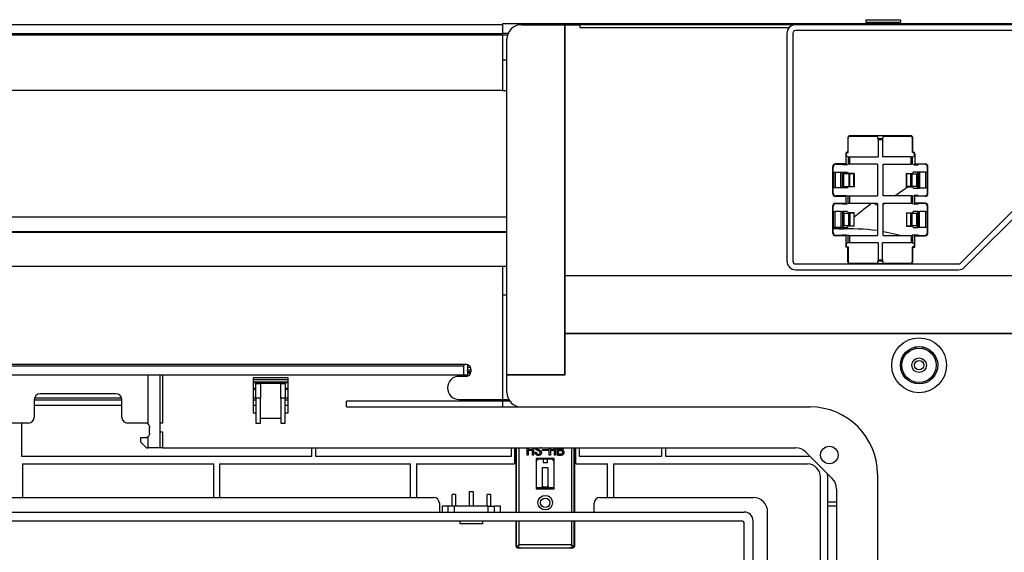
# Model space of a CAD drawing. Header units: millimetres. Extents: x 25 to 1935, y 715 to 2336.
# Tile 70 of 252: x 618 to 685, y 1003 to 1039. Entities that reach past the tile are written whole.
import ezdxf

# ---------------------------------------------------------------- set-up
doc = ezdxf.new("R2010")
doc.units = ezdxf.units.MM
doc.header["$LTSCALE"] = 2
doc.layers.get('0').update_dxf_attribs({"color": 2})
doc.styles.add('FS2312', font='simsun.ttf', dxfattribs={"width": 0.8})
doc.dimstyles.new('STANDARD$0', dxfattribs={"dimtxt": 3.5, "dimasz": 3, "dimexe": 1.5, "dimexo": 0.5, "dimgap": 1.5, "dimtad": 1, "dimdec": 1, "dimlfac": 5, "dimdsep": 46, "dimtxsty": 'FS2312', "dimblk1": 'OPEN', "dimblk2": 'OPEN', "dimsah": 1, "dimcen": 0, "dimclrd": 4, "dimclre": 4, "dimclrt": 4, "dimadec": 0, "dimazin": 0, "dimtfac": 1, "dimtdec": 1, "dimtmove": 1, "dimatfit": 0, "dimldrblk": 'OPEN', "dimfxl": 1, "dimtolj": 1, "dimtzin": 0, "dimlwd": 18, "dimlwe": 18, "dimarcsym": 1})

# ---------------------------------------------------------------- blocks, each defined once
blk = doc.blocks.new('_OPEN')
at = {"color": 0}
for p, q in [((-0.966, 0.259), (0, 0)), ((0, 0), (-1, 0)), ((0, 0), (-0.966, -0.259))]:
    blk.add_line(p, q, dxfattribs=at)
blk = doc.blocks.new('*D33')
at = {"color": 4, "lineweight": 18, "transparency": 16777216}
for p, q in [((547.82, 1024.311), (547.82, 1075.373)), ((687.821, 1024.311), (687.821, 1075.373)), ((550.82, 1073.873), (684.821, 1073.873))]:
    blk.add_line(p, q, dxfattribs=at)
at = {"layer": 'Defpoints', "color": 0, "transparency": 16777216}
for p in [(687.821, 1073.873), (547.82, 1023.811), (687.821, 1023.811)]:
    blk.add_point(p, dxfattribs=at)
at = {"color": 4, "lineweight": 18, "transparency": 16777216, "xscale": 3, "yscale": 3, "zscale": 3, "rotation": 180}
blk.add_blockref('_OPEN', (547.82, 1073.873), dxfattribs=at)
at = {"color": 4, "lineweight": 18, "transparency": 16777216, "xscale": 3, "yscale": 3, "zscale": 3}
blk.add_blockref('_OPEN', (687.821, 1073.873), dxfattribs=at)
at = {"color": 4, "transparency": 16777216, "insert": (617.82, 1077.123), "char_height": 3.5, "attachment_point": 5, "style": 'FS2312'}
blk.add_mtext('\\A1;700', dxfattribs=at)

msp = doc.modelspace()

# ---------------------------------------------------------------- linework, layer by layer
at = {"color": 2, "linetype": 'Continuous', "lineweight": 30}
for p, q in [((687.487, 1038.863), (650.92, 1038.863)), ((650.92, 1038.863), (650.92, 1038.811)), ((678.22, 1039.116), (675.82, 1039.116)), ((675.82, 1039.116), (675.82, 1038.99)), ((675.82, 1038.99), (678.22, 1038.99)), ((678.22, 1038.99), (678.22, 1039.116)), ((650.92, 1038.811), (570.72, 1038.811)), ((570.72, 1038.211), (650.92, 1038.211)), ((650.92, 1038.811), (650.92, 1038.211)), ((650.92, 1038.202), (650.92, 1038.211)), ((651.3, 1038.202), (650.92, 1038.202)), ((652.22, 1038.811), (655.2, 1038.811)), ((655.2, 1014.831), (655.2, 1038.811)), ((655.2, 1038.811), (655.22, 1038.811)), ((655.22, 1021.632), (655.22, 1038.811)), ((655.22, 1038.811), (656.22, 1038.811)), ((656.22, 1038.811), (656.22, 1038.611)), ((671.02, 1038.811), (656.22, 1038.811)), ((656.22, 1038.611), (670.573, 1038.611)), ((670.42, 1038.211), (670.42, 1022.611)), ((670.82, 1038.211), (670.82, 1022.611)), ((686.82, 1038.811), (671.02, 1038.811)), ((686.82, 1038.411), (671.02, 1038.411)), ((577.72, 1038.111), (650.92, 1038.111)), ((650.92, 1038.111), (650.92, 1034.311)), ((650.92, 1038.11), (651.266, 1038.11)), ((651.264, 1038.102), (650.92, 1038.102)), ((651.22, 1014.831), (651.22, 1037.811)), ((651.22, 1036.37), (650.92, 1036.37)), ((650.92, 1034.311), (577.72, 1034.311)), ((650.92, 1034.311), (651.22, 1034.311)), ((674.602, 1031.084), (674.602, 1030.068)), ((674.62, 1031.058), (674.602, 1031.084)), ((674.62, 1030.042), (674.62, 1031.058)), ((678.939, 1031.184), (674.702, 1031.184)), ((674.702, 1031.184), (674.72, 1031.158)), ((676.522, 1031.158), (674.72, 1031.158)), ((676.668, 1031.016), (676.622, 1031.152)), ((676.668, 1031.016), (676.973, 1031.016)), ((676.972, 1030.916), (676.669, 1030.916)), ((676.669, 1030.916), (676.669, 1029.762)), ((676.972, 1030.916), (676.972, 1029.762)), ((677.019, 1031.152), (676.973, 1031.016)), ((678.921, 1031.158), (677.119, 1031.158)), ((678.921, 1031.158), (678.939, 1031.184)), ((679.038, 1031.084), (679.021, 1031.058)), ((679.021, 1030.042), (679.021, 1031.058)), ((679.038, 1031.084), (679.038, 1030.068)), ((674.602, 1030.068), (674.547, 1030.068)), ((674.547, 1030.068), (674.573, 1030.042)), ((674.62, 1030.042), (674.602, 1030.068)), ((679.021, 1030.042), (679.038, 1030.068)), ((679.038, 1030.068), (679.094, 1030.068)), ((679.068, 1030.042), (679.094, 1030.068)), ((674.448, 1029.969), (674.448, 1029.274)), ((674.474, 1029.943), (674.448, 1029.969)), ((674.474, 1029.943), (674.474, 1029.811)), ((674.616, 1029.764), (674.474, 1029.811)), ((674.573, 1030.042), (674.62, 1030.042)), ((674.616, 1029.764), (674.616, 1029.246)), ((674.715, 1029.762), (674.715, 1029.248)), ((674.715, 1029.762), (676.669, 1029.762)), ((678.926, 1029.762), (676.972, 1029.762)), ((678.926, 1029.248), (678.926, 1029.762)), ((679.068, 1030.042), (679.021, 1030.042)), ((679.025, 1029.764), (679.167, 1029.811)), ((679.025, 1029.246), (679.025, 1029.764)), ((679.193, 1029.969), (679.167, 1029.943)), ((679.167, 1029.811), (679.167, 1029.943)), ((679.193, 1029.969), (679.193, 1029.274)), ((673.558, 1027.247), (673.558, 1029.075)), ((673.584, 1029.049), (673.558, 1029.075)), ((673.584, 1028.711), (673.584, 1029.049)), ((673.584, 1028.711), (673.616, 1028.7)), ((673.616, 1028.7), (673.616, 1027.621)), ((674.448, 1029.274), (673.756, 1029.274)), ((673.756, 1029.274), (673.783, 1029.248)), ((673.783, 1029.248), (674.22, 1029.248)), ((674.233, 1029.211), (674.22, 1029.248)), ((674.227, 1028.702), (674.224, 1028.7)), ((674.224, 1027.621), (674.224, 1028.7)), ((674.227, 1028.702), (674.297, 1028.596)), ((674.227, 1028.702), (674.564, 1028.702)), ((674.51, 1029.211), (674.233, 1029.211)), ((674.448, 1029.274), (674.51, 1029.211)), ((674.51, 1029.211), (674.616, 1029.246)), ((674.564, 1028.702), (674.618, 1028.62)), ((676.62, 1029.248), (674.715, 1029.248)), ((676.62, 1029.248), (676.62, 1027.074)), ((677.02, 1027.074), (677.02, 1029.248)), ((677.02, 1029.248), (678.926, 1029.248)), ((679.08, 1028.707), (679.023, 1028.62)), ((679.131, 1029.211), (679.025, 1029.246)), ((679.517, 1028.711), (679.09, 1028.711)), ((679.193, 1029.274), (679.131, 1029.211)), ((679.131, 1029.211), (679.408, 1029.211)), ((679.193, 1029.274), (679.885, 1029.274)), ((679.417, 1028.706), (679.344, 1028.596)), ((679.408, 1029.211), (679.42, 1029.248)), ((679.417, 1028.706), (679.417, 1027.616)), ((679.858, 1029.248), (679.42, 1029.248)), ((679.517, 1028.711), (679.517, 1028.699)), ((679.858, 1029.248), (679.885, 1029.274)), ((680.057, 1028.711), (680.025, 1028.7)), ((680.025, 1028.7), (680.025, 1027.621)), ((680.083, 1029.075), (680.057, 1029.049)), ((680.057, 1028.711), (680.057, 1029.049)), ((680.083, 1027.247), (680.083, 1029.075)), ((673.715, 1028.699), (673.715, 1027.623)), ((673.715, 1028.699), (674.124, 1028.699)), ((674.124, 1027.623), (674.124, 1028.699)), ((674.297, 1027.726), (674.297, 1028.596)), ((674.659, 1028.596), (674.32, 1028.596)), ((674.32, 1027.726), (674.32, 1028.596)), ((675.02, 1028.62), (674.618, 1028.62)), ((674.659, 1028.596), (674.659, 1027.726)), ((674.73, 1028.597), (675.011, 1028.612)), ((674.73, 1027.725), (674.73, 1028.597)), ((675.011, 1027.71), (675.011, 1028.612)), ((675.02, 1028.612), (675.02, 1028.62)), ((675.02, 1028.612), (675.02, 1027.709)), ((678.6, 1028.616), (678.6, 1028.62)), ((678.6, 1028.62), (679.023, 1028.62)), ((678.6, 1028.616), (678.6, 1027.706)), ((678.911, 1028.597), (678.63, 1028.612)), ((678.63, 1027.71), (678.63, 1028.612)), ((678.911, 1027.725), (678.911, 1028.597)), ((678.982, 1028.596), (679.32, 1028.596)), ((678.982, 1028.596), (678.982, 1027.726)), ((679.32, 1027.726), (679.32, 1028.596)), ((679.344, 1028.596), (679.344, 1027.726)), ((679.517, 1028.699), (679.517, 1027.623)), ((679.926, 1028.699), (679.517, 1028.699)), ((679.926, 1028.699), (679.926, 1027.623)), ((673.616, 1027.621), (673.584, 1027.611)), ((673.584, 1027.273), (673.584, 1027.611)), ((674.124, 1027.623), (673.715, 1027.623)), ((674.224, 1027.621), (674.227, 1027.62)), ((674.227, 1027.62), (674.297, 1027.726)), ((674.564, 1027.62), (674.227, 1027.62)), ((674.32, 1027.726), (674.659, 1027.726)), ((674.564, 1027.62), (674.618, 1027.702)), ((675.02, 1027.702), (674.618, 1027.702)), ((674.73, 1027.725), (675.011, 1027.71)), ((675.02, 1027.709), (675.02, 1027.702)), ((677.823, 1027.074), (678.69, 1027.702)), ((678.6, 1027.706), (678.6, 1027.702)), ((678.6, 1027.702), (679.023, 1027.702)), ((678.911, 1027.725), (678.63, 1027.71)), ((679.32, 1027.726), (678.982, 1027.726)), ((679.08, 1027.615), (679.023, 1027.702)), ((679.09, 1027.611), (679.517, 1027.611)), ((679.417, 1027.616), (679.344, 1027.726)), ((679.517, 1027.623), (679.517, 1027.611)), ((679.517, 1027.623), (679.926, 1027.623)), ((680.025, 1027.621), (680.057, 1027.611)), ((680.057, 1027.273), (680.057, 1027.611)), ((673.558, 1027.247), (673.584, 1027.273)), ((673.783, 1027.074), (673.756, 1027.048)), ((673.756, 1027.048), (674.448, 1027.048)), ((674.22, 1027.074), (673.783, 1027.074)), ((674.22, 1027.074), (674.233, 1027.111)), ((674.233, 1027.111), (674.51, 1027.111)), ((674.448, 1027.048), (674.51, 1027.111)), ((674.448, 1027.048), (674.448, 1026.574)), ((674.51, 1027.111), (674.616, 1027.076)), ((674.616, 1026.546), (674.616, 1027.076)), ((674.715, 1027.074), (674.715, 1026.548)), ((674.715, 1027.074), (676.62, 1027.074)), ((678.926, 1027.074), (677.02, 1027.074)), ((678.926, 1027.074), (678.926, 1026.548)), ((679.025, 1027.076), (679.131, 1027.111)), ((679.025, 1027.076), (679.025, 1026.546)), ((679.193, 1027.048), (679.131, 1027.111)), ((679.408, 1027.111), (679.131, 1027.111)), ((679.193, 1026.574), (679.193, 1027.048)), ((679.885, 1027.048), (679.193, 1027.048)), ((679.42, 1027.074), (679.408, 1027.111)), ((679.42, 1027.074), (679.858, 1027.074)), ((679.885, 1027.048), (679.858, 1027.074)), ((680.057, 1027.273), (680.083, 1027.247)), ((682.313, 1022.469), (686.962, 1027.118)), ((682.596, 1022.187), (687.245, 1026.835)), ((673.558, 1024.547), (673.558, 1026.375)), ((673.584, 1026.349), (673.558, 1026.375)), ((673.584, 1026.011), (673.584, 1026.349)), ((673.584, 1026.011), (673.616, 1026)), ((673.616, 1024.921), (673.616, 1026)), ((673.756, 1026.574), (674.448, 1026.574)), ((673.756, 1026.574), (673.783, 1026.548)), ((673.783, 1026.548), (674.22, 1026.548)), ((674.233, 1026.511), (674.22, 1026.548)), ((674.227, 1026.002), (674.224, 1026)), ((674.224, 1026), (674.224, 1024.921)), ((674.227, 1026.002), (674.297, 1025.896)), ((674.564, 1026.002), (674.227, 1026.002)), ((674.51, 1026.511), (674.233, 1026.511)), ((674.448, 1026.574), (674.51, 1026.511)), ((674.616, 1026.546), (674.51, 1026.511)), ((674.564, 1026.002), (674.618, 1025.92)), ((676.62, 1026.548), (674.715, 1026.548)), ((676.62, 1026.548), (676.62, 1024.374)), ((677.02, 1024.374), (677.02, 1026.548)), ((678.926, 1026.548), (677.02, 1026.548)), ((677.02, 1026.507), (677.079, 1026.548)), ((679.077, 1026.002), (679.023, 1025.92)), ((679.025, 1026.546), (679.131, 1026.511)), ((679.414, 1026.002), (679.077, 1026.002)), ((679.193, 1026.574), (679.131, 1026.511)), ((679.408, 1026.511), (679.131, 1026.511)), ((679.885, 1026.574), (679.193, 1026.574)), ((679.414, 1026.002), (679.344, 1025.896)), ((679.408, 1026.511), (679.42, 1026.548)), ((679.417, 1026), (679.414, 1026.002)), ((679.417, 1024.921), (679.417, 1026)), ((679.858, 1026.548), (679.42, 1026.548)), ((679.858, 1026.548), (679.885, 1026.574)), ((680.057, 1026.011), (680.025, 1026)), ((680.025, 1026), (680.025, 1024.921)), ((680.083, 1026.375), (680.057, 1026.349)), ((680.057, 1026.011), (680.057, 1026.349)), ((680.083, 1024.547), (680.083, 1026.375)), ((574.788, 1025.65), (651.22, 1025.65)), ((673.715, 1024.923), (673.715, 1025.999)), ((674.124, 1025.999), (673.715, 1025.999)), ((674.124, 1025.999), (674.124, 1024.923)), ((674.297, 1025.026), (674.297, 1025.896)), ((674.32, 1025.896), (674.659, 1025.896)), ((674.32, 1025.896), (674.32, 1025.026)), ((675.02, 1025.92), (674.618, 1025.92)), ((674.659, 1025.026), (674.659, 1025.896)), ((674.73, 1025.897), (675.011, 1025.912)), ((674.73, 1025.897), (674.73, 1025.025)), ((675.011, 1025.912), (675.011, 1025.01)), ((675.02, 1025.912), (675.02, 1025.92)), ((675.02, 1025.009), (675.02, 1025.912)), ((678.621, 1025.912), (678.621, 1025.92)), ((678.621, 1025.92), (679.023, 1025.92)), ((678.621, 1025.912), (678.621, 1025.009)), ((678.911, 1025.897), (678.63, 1025.912)), ((678.63, 1025.01), (678.63, 1025.912)), ((678.911, 1025.025), (678.911, 1025.897)), ((678.982, 1025.896), (679.32, 1025.896)), ((678.982, 1025.896), (678.982, 1025.026)), ((679.32, 1025.026), (679.32, 1025.896)), ((679.344, 1025.896), (679.344, 1025.026)), ((679.517, 1024.923), (679.517, 1025.999)), ((679.926, 1025.999), (679.517, 1025.999)), ((679.926, 1025.999), (679.926, 1024.923)), ((673.616, 1024.921), (673.584, 1024.911)), ((673.584, 1024.573), (673.584, 1024.911)), ((674.02, 1024.811), (673.584, 1024.811)), ((673.715, 1024.923), (674.124, 1024.923)), ((674.02, 1024.811), (673.989, 1024.786)), ((674.138, 1024.905), (674.02, 1024.811)), ((674.224, 1024.921), (674.227, 1024.92)), ((674.227, 1024.92), (674.297, 1025.026)), ((674.227, 1024.92), (674.564, 1024.92)), ((674.659, 1025.026), (674.32, 1025.026)), ((674.564, 1024.92), (674.618, 1025.002)), ((675.02, 1025.002), (674.618, 1025.002)), ((674.73, 1025.025), (675.011, 1025.01)), ((675.02, 1025.009), (675.02, 1025.002)), ((678.621, 1025.009), (678.621, 1025.002)), ((678.621, 1025.002), (679.023, 1025.002)), ((678.911, 1025.025), (678.63, 1025.01)), ((679.32, 1025.026), (678.982, 1025.026)), ((679.077, 1024.92), (679.023, 1025.002)), ((679.077, 1024.92), (679.414, 1024.92)), ((679.414, 1024.92), (679.344, 1025.026)), ((679.414, 1024.92), (679.417, 1024.921)), ((679.517, 1024.923), (679.926, 1024.923)), ((680.025, 1024.921), (680.057, 1024.911)), ((680.057, 1024.573), (680.057, 1024.911)), ((573.545, 1024.631), (651.22, 1024.631)), ((651.22, 1024.572), (573.545, 1024.572)), ((673.558, 1024.547), (673.584, 1024.573)), ((673.783, 1024.374), (673.756, 1024.348)), ((674.448, 1024.348), (673.756, 1024.348)), ((674.22, 1024.374), (673.783, 1024.374)), ((674.22, 1024.374), (674.233, 1024.411)), ((674.233, 1024.411), (674.51, 1024.411)), ((674.448, 1024.348), (674.51, 1024.411)), ((674.448, 1024.348), (674.448, 1023.553)), ((674.51, 1024.411), (674.616, 1024.376)), ((674.616, 1023.858), (674.616, 1024.376)), ((674.715, 1024.374), (674.715, 1023.86)), ((674.715, 1024.374), (676.62, 1024.374)), ((677.02, 1024.374), (678.926, 1024.374)), ((678.926, 1024.374), (678.926, 1023.86)), ((679.131, 1024.411), (679.025, 1024.376)), ((679.025, 1024.376), (679.025, 1023.858)), ((679.193, 1024.348), (679.131, 1024.411)), ((679.131, 1024.411), (679.408, 1024.411)), ((679.193, 1023.553), (679.193, 1024.348)), ((679.193, 1024.348), (679.885, 1024.348)), ((679.42, 1024.374), (679.408, 1024.411)), ((679.42, 1024.374), (679.858, 1024.374)), ((679.885, 1024.348), (679.858, 1024.374)), ((680.057, 1024.573), (680.083, 1024.547)), ((674.474, 1023.58), (674.448, 1023.553)), ((674.602, 1023.553), (674.448, 1023.553)), ((674.616, 1023.858), (674.474, 1023.811)), ((674.474, 1023.811), (674.474, 1023.58)), ((674.474, 1023.58), (674.62, 1023.58)), ((674.62, 1023.58), (674.602, 1023.553)), ((674.602, 1022.537), (674.602, 1023.553)), ((674.62, 1023.58), (674.62, 1022.564)), ((676.669, 1023.86), (674.715, 1023.86)), ((676.669, 1023.86), (676.669, 1022.705)), ((676.972, 1022.705), (676.972, 1023.86)), ((678.926, 1023.86), (676.972, 1023.86)), ((679.021, 1023.58), (679.038, 1023.553)), ((679.167, 1023.58), (679.021, 1023.58)), ((679.021, 1023.58), (679.021, 1022.564)), ((679.025, 1023.858), (679.167, 1023.811)), ((679.038, 1022.537), (679.038, 1023.553)), ((679.038, 1023.553), (679.193, 1023.553)), ((679.167, 1023.58), (679.167, 1023.811)), ((679.193, 1023.553), (679.167, 1023.58)), ((676.669, 1022.705), (676.972, 1022.705)), ((650.92, 1022.231), (577.72, 1022.231)), ((650.92, 1022.231), (650.92, 1013.128)), ((651.22, 1022.231), (650.92, 1022.231)), ((671.02, 1022.411), (682.172, 1022.411)), ((671.02, 1022.011), (682.172, 1022.011)), ((674.62, 1022.564), (674.602, 1022.537)), ((674.702, 1022.438), (674.719, 1022.464)), ((674.702, 1022.438), (678.939, 1022.438)), ((674.719, 1022.464), (676.522, 1022.464)), ((676.622, 1022.469), (676.668, 1022.606)), ((676.973, 1022.606), (676.668, 1022.606)), ((676.973, 1022.606), (677.019, 1022.469)), ((677.119, 1022.464), (678.922, 1022.464)), ((678.922, 1022.464), (678.939, 1022.438)), ((679.038, 1022.537), (679.021, 1022.564)), ((655.22, 1021.632), (698.82, 1021.632)), ((655.22, 1017.652), (655.22, 1021.612)), ((655.22, 1021.612), (698.82, 1021.612)), ((650.92, 1020.29), (651.22, 1020.29)), ((698.82, 1017.652), (655.22, 1017.652)), ((698.82, 1017.632), (655.22, 1017.632)), ((655.22, 1014.811), (655.22, 1017.632)), ((648.444, 1015.511), (587.196, 1015.511)), ((587.386, 1015.432), (648.255, 1015.432)), ((648.334, 1015.511), (648.255, 1015.432)), ((648.255, 1015.432), (648.255, 1014.811)), ((648.527, 1015.499), (648.527, 1015.335)), ((648.527, 1015.335), (648.717, 1015.335)), ((648.744, 1015.211), (648.744, 1015.011)), ((587.386, 1014.811), (648.255, 1014.811)), ((626.62, 1011.434), (626.62, 1014.811)), ((627.42, 1014.811), (627.42, 1009.811)), ((627.62, 1014.811), (627.62, 1011.511)), ((636.22, 1014.611), (633.82, 1014.611)), ((633.82, 1014.611), (633.82, 1012.211)), ((636.22, 1012.211), (636.22, 1014.611)), ((648.444, 1014.711), (647.944, 1014.711)), ((648.255, 1014.811), (648.37, 1014.811)), ((648.37, 1014.811), (648.37, 1014.711)), ((648.391, 1014.811), (648.544, 1014.811)), ((648.391, 1014.811), (648.391, 1014.711)), ((648.534, 1015.011), (648.53, 1015.123)), ((648.744, 1015.123), (648.53, 1015.123)), ((648.744, 1015.011), (648.534, 1015.011)), ((648.544, 1014.811), (648.544, 1015.011)), ((648.544, 1015.006), (648.744, 1015.006)), ((648.735, 1014.938), (648.544, 1014.938)), ((651.22, 1014.811), (651.22, 1014.831)), ((651.22, 1014.831), (655.2, 1014.831)), ((651.22, 1014.811), (655.22, 1014.811)), ((651.22, 1013.611), (651.22, 1014.811)), ((633.82, 1014.504), (636.22, 1014.504)), ((636.22, 1014.313), (633.82, 1014.313)), ((633.82, 1014.284), (636.22, 1014.284)), ((634.02, 1013.884), (633.82, 1013.884)), ((634.02, 1013.211), (634.02, 1014.211)), ((634.02, 1014.211), (634.32, 1014.211)), ((634.32, 1014.211), (634.32, 1013.211)), ((635.72, 1014.211), (634.32, 1014.211)), ((635.72, 1013.211), (635.72, 1014.211)), ((635.72, 1014.211), (636.02, 1014.211)), ((636.02, 1014.211), (636.02, 1013.211)), ((636.22, 1013.884), (636.02, 1013.884)), ((624.808, 1013.208), (618.833, 1013.208)), ((624.42, 1013.511), (619.22, 1013.511)), ((634.02, 1013.812), (633.82, 1013.812)), ((634.02, 1013.208), (633.82, 1013.208)), ((634.32, 1013.211), (634.02, 1013.211)), ((634.02, 1013.211), (634.02, 1011.511)), ((634.32, 1011.511), (634.32, 1013.211)), ((636.02, 1013.211), (635.72, 1013.211)), ((635.72, 1013.211), (635.72, 1011.511)), ((636.22, 1013.812), (636.02, 1013.812)), ((636.02, 1011.511), (636.02, 1013.211)), ((636.22, 1013.208), (636.02, 1013.208)), ((618.82, 1013.111), (618.82, 1011.911)), ((618.82, 1013.103), (624.82, 1013.103)), ((624.82, 1012.703), (618.82, 1012.703)), ((624.82, 1011.911), (624.82, 1013.111)), ((633.82, 1013.103), (634.02, 1013.103)), ((634.02, 1012.703), (633.82, 1012.703)), ((636.02, 1013.103), (636.22, 1013.103)), ((636.22, 1012.703), (636.02, 1012.703)), ((640.22, 1012.611), (640.22, 1013.011)), ((650.92, 1013.011), (640.22, 1013.011)), ((640.22, 1012.611), (650.92, 1012.611)), ((647.944, 1013.128), (650.92, 1013.128)), ((650.92, 1013.128), (651.345, 1013.128)), ((650.92, 1013.011), (650.92, 1012.611)), ((651.42, 1013.011), (650.92, 1013.011)), ((650.92, 1012.611), (652.22, 1012.611)), ((652.22, 1012.611), (672.02, 1012.611)), ((633.82, 1012.211), (634.02, 1012.211)), ((636.02, 1012.211), (636.22, 1012.211)), ((618.42, 1011.511), (617.22, 1011.511)), ((617.97, 1009.211), (617.97, 1011.511)), ((626.42, 1011.511), (625.22, 1011.511)), ((626.72, 1010.811), (626.72, 1011.211)), ((627.62, 1011.511), (627.42, 1011.511)), ((634.02, 1011.511), (634.32, 1011.511)), ((635.72, 1011.811), (634.32, 1011.811)), ((635.72, 1011.511), (636.02, 1011.511)), ((626.12, 1010.511), (626.42, 1010.511)), ((626.12, 1010.211), (626.12, 1010.511)), ((626.62, 1009.811), (626.62, 1010.587)), ((627.42, 1010.911), (627.62, 1010.911)), ((627.62, 1010.911), (627.62, 1009.811)), ((626.12, 1010.211), (626.52, 1009.811)), ((626.52, 1009.811), (626.62, 1009.811)), ((627.42, 1009.811), (626.62, 1009.811)), ((627.62, 1009.811), (627.42, 1009.811)), ((627.62, 1009.811), (671.006, 1009.811)), ((637.82, 1009.811), (637.82, 1009.211)), ((638.12, 1009.211), (638.12, 1009.811)), ((651.507, 1009.811), (651.507, 1009.211)), ((651.747, 1009.811), (651.747, 1008.711)), ((651.851, 1005.411), (651.851, 1009.811)), ((651.852, 1009.811), (651.852, 1005.411)), ((652.052, 1005.411), (652.052, 1009.811)), ((652.606, 1009.301), (652.606, 1009.811)), ((652.687, 1009.811), (652.687, 1009.703)), ((652.965, 1009.703), (652.965, 1009.811)), ((653.046, 1009.811), (653.046, 1009.301)), ((653.573, 1009.804), (653.494, 1009.804)), ((654.125, 1009.301), (654.125, 1009.811)), ((654.206, 1009.811), (654.206, 1009.703)), ((654.483, 1009.703), (654.483, 1009.811)), ((654.564, 1009.811), (654.564, 1009.301)), ((654.679, 1009.301), (654.679, 1009.811)), ((654.759, 1009.703), (654.759, 1009.811)), ((655.642, 1009.811), (655.642, 1005.411)), ((655.842, 1005.411), (655.842, 1009.811)), ((655.844, 1009.811), (655.844, 1005.411)), ((655.947, 1008.711), (655.947, 1009.811)), ((656.187, 1009.211), (656.187, 1009.811)), ((661.82, 1009.811), (661.82, 1009.211)), ((662.12, 1009.211), (662.12, 1009.811)), ((637.82, 1009.211), (617.97, 1009.211)), ((651.507, 1009.211), (638.12, 1009.211)), ((652.687, 1009.301), (652.606, 1009.301)), ((652.687, 1009.703), (652.965, 1009.703)), ((652.965, 1009.626), (652.687, 1009.626)), ((652.687, 1009.626), (652.687, 1009.301)), ((652.965, 1009.301), (652.965, 1009.626)), ((653.046, 1009.301), (652.965, 1009.301)), ((653.156, 1009.52), (653.234, 1009.52)), ((653.657, 1009.623), (653.657, 1009.69)), ((653.657, 1009.69), (654.046, 1009.69)), ((654.046, 1009.623), (653.657, 1009.623)), ((654.046, 1009.69), (654.046, 1009.623)), ((654.206, 1009.301), (654.125, 1009.301)), ((654.206, 1009.703), (654.483, 1009.703)), ((654.483, 1009.626), (654.206, 1009.626)), ((654.206, 1009.626), (654.206, 1009.301)), ((654.483, 1009.301), (654.483, 1009.626)), ((654.564, 1009.301), (654.483, 1009.301)), ((654.679, 1009.301), (654.951, 1009.301)), ((654.944, 1009.703), (654.759, 1009.703)), ((654.759, 1009.626), (654.934, 1009.626)), ((654.759, 1009.378), (654.759, 1009.626)), ((654.934, 1009.378), (654.759, 1009.378)), ((661.82, 1009.211), (656.187, 1009.211)), ((671.82, 1009.211), (662.12, 1009.211)), ((671.713, 1009.518), (673.528, 1007.704)), ((672.037, 1009.194), (671.82, 1009.211)), ((618.02, 1008.711), (618.02, 1006.411)), ((618.02, 1008.711), (631.12, 1008.711)), ((631.12, 1006.411), (631.12, 1008.711)), ((631.52, 1008.711), (644.62, 1008.711)), ((631.52, 1008.711), (631.52, 1006.411)), ((644.62, 1006.411), (644.62, 1008.711)), ((645.02, 1008.711), (651.747, 1008.711)), ((645.02, 1008.711), (645.02, 1006.411)), ((654.468, 1009.072), (653.226, 1009.072)), ((653.226, 1009.072), (653.226, 1007.009)), ((653.247, 1009.051), (653.226, 1009.072)), ((653.381, 1009.051), (653.247, 1008.917)), ((653.247, 1009.051), (654.447, 1009.051)), ((653.247, 1007.072), (653.247, 1009.051)), ((653.647, 1008.451), (653.647, 1007.145)), ((654.047, 1008.451), (653.647, 1008.451)), ((653.697, 1009.051), (653.697, 1008.811)), ((653.697, 1008.811), (653.997, 1008.811)), ((653.997, 1008.811), (653.997, 1009.051)), ((654.047, 1007.145), (654.047, 1008.451)), ((654.447, 1008.917), (654.314, 1009.051)), ((654.468, 1009.072), (654.447, 1009.051)), ((654.447, 1009.051), (654.447, 1007.072)), ((654.468, 1007.009), (654.468, 1009.072)), ((655.947, 1008.711), (658.12, 1008.711)), ((658.12, 1006.411), (658.12, 1008.711)), ((658.52, 1008.711), (671.82, 1008.711)), ((658.52, 1008.711), (658.52, 1006.411)), ((672.72, 1000.811), (672.72, 1007.811)), ((673.22, 1007.811), (673.204, 1008.028)), ((673.22, 1006.111), (673.22, 1007.811)), ((676.62, 1008.011), (676.62, 995.211)), ((653.638, 1007.12), (653.622, 1007.095)), ((653.651, 1007.158), (653.645, 1007.141)), ((653.647, 1007.161), (653.653, 1007.158)), ((653.647, 1007.161), (653.647, 1007.161)), ((653.847, 1007.146), (653.847, 1007.046)), ((654.041, 1007.158), (654.047, 1007.161)), ((654.049, 1007.141), (654.043, 1007.158)), ((654.047, 1007.161), (654.047, 1007.161)), ((647.46, 1005.811), (647.46, 1006.611)), ((647.7, 1006.611), (647.46, 1006.611)), ((647.7, 1006.611), (647.7, 1005.811)), ((648.66, 1006.811), (648.9, 1006.811)), ((648.66, 1005.811), (648.66, 1006.811)), ((648.9, 1006.811), (648.9, 1005.811)), ((649.86, 1005.811), (649.86, 1006.611)), ((650.1, 1006.611), (649.86, 1006.611)), ((650.1, 1006.611), (650.1, 1005.811)), ((653.279, 1007.061), (653.226, 1007.009)), ((653.226, 1007.009), (654.468, 1007.009)), ((653.279, 1007.061), (653.247, 1007.072)), ((653.547, 1007.061), (653.279, 1007.061)), ((654.416, 1007.061), (654.147, 1007.061)), ((654.447, 1007.072), (654.416, 1007.061)), ((654.416, 1007.061), (654.468, 1007.009)), ((673.82, 1006.997), (673.82, 900.625)), ((589.397, 1006.411), (646.197, 1006.411)), ((646.597, 1006.011), (646.597, 1005.411)), ((646.78, 1005.811), (646.78, 1005.411)), ((647.18, 1005.811), (646.78, 1005.811)), ((647.18, 1005.811), (647.18, 1005.411)), ((647.617, 1005.811), (647.18, 1005.811)), ((647.617, 1005.811), (647.617, 1005.411)), ((649.944, 1005.811), (647.617, 1005.811)), ((649.944, 1005.411), (649.944, 1005.811)), ((649.944, 1005.811), (650.38, 1005.811)), ((650.38, 1005.411), (650.38, 1005.811)), ((650.78, 1005.811), (650.38, 1005.811)), ((650.78, 1005.411), (650.78, 1005.811)), ((657.197, 1005.411), (657.197, 1006.011)), ((657.597, 1006.411), (668.097, 1006.411)), ((673.22, 1005.811), (673.22, 1006.111)), ((673.22, 1006.111), (673.82, 1006.111)), ((673.82, 1005.811), (673.22, 1005.811)), ((673.22, 999.111), (673.22, 1005.811)), ((568.097, 1005.411), (667.497, 1005.411)), ((669.097, 902.011), (669.097, 1005.411)), ((568.297, 1004.811), (667.297, 1004.811)), ((648.017, 1004.611), (648.017, 1004.811)), ((649.544, 1004.611), (648.017, 1004.611)), ((649.544, 1004.811), (649.544, 1004.611)), ((651.851, 1003.051), (651.851, 1004.811)), ((651.852, 1004.811), (651.852, 1003.053)), ((652.052, 1003.153), (652.052, 1004.811)), ((655.642, 1004.811), (655.642, 1003.153)), ((655.842, 1003.053), (655.842, 1004.811)), ((655.844, 1004.811), (655.844, 1003.051)), ((667.497, 904.211), (667.497, 1004.611)), ((668.097, 904.011), (668.097, 1004.811)), ((651.852, 1003.053), (651.851, 1003.051)), ((655.642, 1003.153), (652.052, 1003.153)), ((655.844, 1003.051), (655.842, 1003.053)), ((651.952, 1002.953), (651.951, 1002.951)), ((652.151, 1002.951), (651.951, 1002.951)), ((651.952, 1002.953), (655.742, 1002.953)), ((652.151, 1002.951), (655.544, 1002.951)), ((655.744, 1002.951), (655.544, 1002.951)), ((655.744, 1002.951), (655.742, 1002.953))]:
    msp.add_line(p, q, dxfattribs=at)
at = {"color": 2, "linetype": 'Continuous', "lineweight": 30, "flags": 128}
msp.add_lwpolyline([(677.02, 1024.637), (677.271, 1024.595), (678.29, 1024.374)], dxfattribs=at)
at = {"color": 2, "linetype": 'Continuous', "lineweight": 30}
for centre, radius in [((679.48, 1015.471), 1.879), ((679.48, 1015.471), 1.28), ((679.48, 1015.471), 1.275), ((679.48, 1015.471), 1.175), ((679.48, 1015.471), 0.5), ((679.48, 1015.471), 0.32), ((673.328, 1009.319), 0.6), ((653.847, 1006.051), 0.5), ((653.847, 1006.051), 0.32)]:
    msp.add_circle(centre, radius, dxfattribs=at)
for centre, radius, start, end in [((652.22, 1037.811), 1, 90, 180), ((671.02, 1038.211), 0.6, 90, 180), ((671.02, 1038.211), 0.2, 90, 180), ((674.82, 1010.811), 14, 82.61295, 93.40634), ((671.02, 1022.611), 0.6, 180, 270), ((671.02, 1022.611), 0.2, 180, 270), ((682.172, 1022.611), 0.2, 270, 315), ((682.172, 1022.611), 0.6, 270, 315), ((647.944, 1013.911), 0.8, 90, 179.37473), ((648.444, 1015.011), 0.3, 270, 0), ((647.944, 1013.928), 0.8, 180.62527, 270), ((619.22, 1013.111), 0.4, 90, 180), ((624.42, 1013.111), 0.4, 0, 90), ((652.22, 1013.611), 1, 180, 270), ((672.02, 1008.011), 4.6, 0, 90), ((618.42, 1011.911), 0.4, 270, 0), ((625.22, 1011.911), 0.4, 180, 270), ((626.42, 1011.211), 0.3, 48.18969, 90), ((626.42, 1010.811), 0.3, 270, 311.81031), ((671.006, 1008.811), 1, 45, 90), ((671.82, 1007.811), 0.9, 0, 90), ((672.82, 1006.997), 1, 0, 45), ((646.197, 1006.011), 0.4, 0, 90), ((657.597, 1006.011), 0.4, 90, 180), ((668.097, 1005.411), 1, 0, 90), ((667.497, 1004.811), 0.6, 0, 90), ((667.297, 1004.611), 0.2, 0, 90), ((651.952, 1003.053), 0.1, 180.00522, 269.99649), ((655.742, 1003.053), 0.1, 270.0028, 359.9972)]:
    msp.add_arc(centre, radius, start, end, dxfattribs=at)
for centre, major_axis, ratio, start_param, end_param in [((674.703, 1031.084), (-0.0556, 0.0834), 0.998023, 5.69633, 7.2653), ((674.72, 1031.057), (-0.0556, 0.0834), 0.998023, 5.69633, 7.2653), ((676.522, 1031.152), (0.1, 0), 0.052408, 0.017453, 1.570796), ((676.668, 1030.916), (0, 0.0995), 0.017455, 4.712389, 6.230825), ((676.973, 1030.916), (0, 0.0995), 0.017455, 0.05236, 1.570796), ((677.119, 1031.152), (0.1, 0), 0.052408, 1.570796, 3.124139), ((678.921, 1031.057), (0.0556, 0.0834), 0.998023, 5.301071, 6.87004), ((678.938, 1031.084), (0.0556, 0.0834), 0.998023, 5.301071, 6.87004), ((674.547, 1029.969), (0.0706, -0.0706), 0.997265, 2.357564, 3.925621), ((679.094, 1029.969), (0.0706, 0.0706), 0.997265, 5.499157, 7.067214), ((674.573, 1029.942), (0.0706, -0.0706), 0.997265, 2.357564, 3.925621), ((674.715, 1029.764), (0.0995, 0), 0.017455, 3.193944, 4.712389), ((678.926, 1029.764), (0.0995, 0), 0.017455, 4.712389, 6.230834), ((679.068, 1029.942), (0.0706, 0.0706), 0.997265, 5.499157, 7.067214), ((673.757, 1029.074), (0.141, -0.141), 0.997265, 2.357564, 3.925621), ((673.783, 1029.048), (0.141, -0.141), 0.997265, 2.357564, 3.925621), ((673.715, 1028.7), (0.0995, 0), 0.017455, 3.193953, 4.712389), ((674.124, 1028.7), (0.0995, 0), 0.017455, 4.712389, 6.248279), ((674.715, 1029.246), (0.0995, 0), 0.017455, 1.570796, 3.089241), ((678.926, 1029.246), (0.0995, 0), 0.017455, 0.052352, 1.570796), ((679.58, 1028.706), (0.5, 0), 0.052408, 2.940397, 3.106686), ((679.517, 1028.706), (0.0995, 0), 0.052408, 1.570796, 3.106686), ((679.858, 1029.048), (0.141, 0.141), 0.997265, 5.499157, 7.067214), ((679.884, 1029.074), (0.141, 0.141), 0.997265, 5.499157, 7.067214), ((679.926, 1028.7), (0.0995, 0), 0.017455, 4.712389, 6.230825), ((674.32, 1028.601), (0.1, 0), 0.052408, 4.477534, 4.712389), ((674.659, 1028.601), (0.1, 0), 0.052408, 4.712389, 5.497787), ((674.94, 1028.616), (0.1, 0), 0.052408, 5.497787, 5.631438), ((678.7, 1028.616), (0.1, 0), 0.052408, 3.141593, 3.926991), ((678.982, 1028.601), (0.1, 0), 0.052408, 3.926991, 4.712389), ((679.32, 1028.601), (0.1, 0), 0.052408, 4.712389, 4.947244), ((673.715, 1027.621), (0.0995, 0), 0.017455, 1.570796, 3.089233), ((674.124, 1027.621), (0.0995, 0), 0.017455, 0.034907, 1.570796), ((674.32, 1027.721), (0.1, 0), 0.052408, 1.570796, 1.805651), ((674.659, 1027.721), (0.1, 0), 0.052408, 0.785398, 1.570796), ((674.94, 1027.706), (0.1, 0), 0.052408, 0.651748, 0.785398), ((678.7, 1027.706), (0.1, 0), 0.052408, 2.356194, 3.141593), ((678.982, 1027.721), (0.1, 0), 0.052408, 1.570796, 2.356194), ((679.58, 1027.616), (0.5, 0), 0.052408, 3.176499, 3.342788), ((679.32, 1027.721), (0.1, 0), 0.052408, 1.335942, 1.570796), ((679.517, 1027.616), (0.0995, 0), 0.052408, 3.176499, 4.712389), ((679.926, 1027.621), (0.0995, 0), 0.017455, 0.05236, 1.570796), ((673.757, 1027.247), (-0.141, -0.141), 0.997265, 5.499157, 7.067214), ((673.783, 1027.273), (-0.141, -0.141), 0.997265, 5.499157, 7.067214), ((674.715, 1027.076), (0.0995, 0), 0.017455, 3.193944, 4.712389), ((678.926, 1027.076), (0.0995, 0), 0.017455, 4.712389, 6.230834), ((679.858, 1027.273), (-0.141, 0.141), 0.997265, 2.357564, 3.925621), ((679.884, 1027.247), (-0.141, 0.141), 0.997265, 2.357564, 3.925621), ((673.757, 1026.374), (-0.141, 0.141), 0.997265, 5.499157, 7.067214), ((673.783, 1026.348), (-0.141, 0.141), 0.997265, 5.499157, 7.067214), ((673.715, 1026), (0.0995, 0), 0.017455, 3.193953, 4.712389), ((674.124, 1026), (0.0995, 0), 0.017455, 4.712389, 6.248279), ((674.715, 1026.546), (0.0995, 0), 0.017455, 1.570796, 3.089241), ((678.926, 1026.546), (0.0995, 0), 0.017455, 0.052352, 1.570796), ((679.517, 1026), (0.0995, 0), 0.017455, 3.176499, 4.712389), ((679.858, 1026.348), (-0.141, -0.141), 0.997265, 2.357564, 3.925621), ((679.884, 1026.374), (-0.141, -0.141), 0.997265, 2.357564, 3.925621), ((679.926, 1026), (0.0995, 0), 0.017455, 4.712389, 6.230825), ((674.32, 1025.901), (0.1, 0), 0.052408, 4.477534, 4.712389), ((674.659, 1025.901), (0.1, 0), 0.052408, 4.712389, 5.497787), ((674.94, 1025.916), (0.1, 0), 0.052408, 5.497787, 5.631438), ((678.7, 1025.916), (0.1, 0), 0.052408, 3.79334, 3.926991), ((678.982, 1025.901), (0.1, 0), 0.052408, 3.926991, 4.712389), ((679.32, 1025.901), (0.1, 0), 0.052408, 4.712389, 4.947244), ((673.715, 1024.921), (0.0995, 0), 0.017455, 1.570796, 3.089233), ((674.124, 1024.921), (0.0995, 0), 0.017455, 0.034907, 1.570796), ((674.32, 1025.021), (0.1, 0), 0.052408, 1.570796, 1.805651), ((674.659, 1025.021), (0.1, 0), 0.052408, 0.785398, 1.570796), ((674.94, 1025.006), (0.1, 0), 0.052408, 0.651748, 0.785398), ((678.7, 1025.006), (0.1, 0), 0.052408, 2.356194, 2.489845), ((678.982, 1025.021), (0.1, 0), 0.052408, 1.570796, 2.356194), ((679.32, 1025.021), (0.1, 0), 0.052408, 1.335942, 1.570796), ((679.517, 1024.921), (0.0995, 0), 0.017455, 1.570796, 3.106686), ((679.926, 1024.921), (0.0995, 0), 0.017455, 0.05236, 1.570796), ((673.757, 1024.547), (0.141, 0.141), 0.997265, 2.357564, 3.925621), ((673.783, 1024.573), (0.141, 0.141), 0.997265, 2.357564, 3.925621), ((674.715, 1024.376), (0.0995, 0), 0.017455, 3.193944, 4.712389), ((678.926, 1024.376), (0.0995, 0), 0.017455, 4.712389, 6.230834), ((679.858, 1024.573), (0.141, -0.141), 0.997265, 5.499157, 7.067214), ((679.884, 1024.547), (0.141, -0.141), 0.997265, 5.499157, 7.067214), ((674.715, 1023.858), (0.0995, 0), 0.017455, 1.570796, 3.089241), ((678.926, 1023.858), (0.0995, 0), 0.017455, 0.052352, 1.570796), ((676.668, 1022.705), (0, 0.0995), 0.017455, 3.193944, 4.712389), ((676.973, 1022.705), (0, 0.0995), 0.017455, 1.570796, 3.089241), ((674.702, 1022.538), (-0.0553, -0.083), 0.998023, 5.301077, 6.87004), ((674.719, 1022.564), (-0.0553, -0.083), 0.998023, 5.301077, 6.87004), ((676.522, 1022.469), (0.1, 0), 0.052408, 4.712389, 6.265732), ((677.119, 1022.469), (0.1, 0), 0.052408, 3.159046, 4.712389), ((678.921, 1022.564), (0.0553, -0.083), 0.998023, 5.69633, 7.265294), ((678.939, 1022.538), (0.0553, -0.083), 0.998023, 5.69633, 7.265294), ((648.444, 1015.211), (0, -0.3), 0.999391, 1.570796, 3.141593), ((648.537, 1015.335), (0, 0.3), 0.034921, 1.570796, 2.356194), ((651.951, 1003.051), (-0.0707, -0.0707), 0.999924, 5.497825, 7.068545), ((655.744, 1003.051), (-0.0707, 0.0707), 0.999924, 2.356233, 3.926953)]:
    msp.add_ellipse(centre, major_axis=major_axis, ratio=ratio, start_param=start_param, end_param=end_param, dxfattribs=at)
for points, knots in [([(676.193, 1026.548), (675.953, 1026.356), (675.563, 1026.044), (675.172, 1025.732), (675.02, 1025.61)], [0, 0, 0, 0, 0.612104, 1, 1, 1, 1]), ([(676.432, 1026.548), (676.462, 1026.529), (676.525, 1026.49), (676.588, 1026.453), (676.62, 1026.434)], [0, 0, 0, 0, 0.488597, 1, 1, 1, 1]), ([(626.62, 1011.434), (626.636, 1011.42), (626.65, 1011.405), (626.675, 1011.371), (626.686, 1011.353), (626.711, 1011.295), (626.72, 1011.253), (626.72, 1011.211)], [0, 0, 0, 0, 0.25, 0.25, 0.5, 0.5, 1, 1, 1, 1]), ([(626.72, 1010.811), (626.72, 1010.79), (626.718, 1010.769), (626.71, 1010.728), (626.703, 1010.708), (626.677, 1010.65), (626.652, 1010.616), (626.62, 1010.587)], [0, 0, 0, 0, 0.25, 0.25, 0.5, 0.5, 1, 1, 1, 1]), ([(653.2, 1009.715), (653.192, 1009.727), (653.178, 1009.748), (653.171, 1009.782), (653.17, 1009.802), (653.169, 1009.812)], [0, 0, 0, 0, 0.429607, 0.710457, 1, 1, 1, 1]), ([(653.249, 1009.811), (653.249, 1009.808), (653.25, 1009.797), (653.253, 1009.783), (653.26, 1009.774), (653.262, 1009.772)], [0, 0, 0, 0, 0.18363, 0.808685, 1, 1, 1, 1]), ([(655.029, 1009.811), (655.028, 1009.803), (655.028, 1009.787), (655.021, 1009.761), (655.011, 1009.743), (655.003, 1009.733), (655.002, 1009.731)], [0, 0, 0, 0, 0.288452, 0.556515, 0.930972, 1, 1, 1, 1]), ([(655.108, 1009.812), (655.108, 1009.802), (655.106, 1009.774), (655.094, 1009.735), (655.077, 1009.711), (655.07, 1009.703)], [0, 0, 0, 0, 0.2547402, 0.7240708, 1, 1, 1, 1]), ([(653.2, 1009.366), (653.189, 1009.383), (653.17, 1009.412), (653.158, 1009.466), (653.156, 1009.5), (653.156, 1009.52)], [0, 0, 0, 0, 0.37194, 0.631829, 1, 1, 1, 1]), ([(653.248, 1009.678), (653.239, 1009.683), (653.226, 1009.69), (653.211, 1009.703), (653.204, 1009.711), (653.2, 1009.715)], [0, 0, 0, 0, 0.488572, 0.74256, 1, 1, 1, 1]), ([(653.374, 1009.293), (653.356, 1009.294), (653.313, 1009.296), (653.25, 1009.318), (653.216, 1009.351), (653.2, 1009.366)], [0, 0, 0, 0, 0.284185, 0.658238, 1, 1, 1, 1]), ([(653.234, 1009.52), (653.235, 1009.51), (653.235, 1009.49), (653.24, 1009.458), (653.249, 1009.432), (653.259, 1009.419), (653.262, 1009.415)], [0, 0, 0, 0, 0.270646, 0.54185, 0.86887, 1, 1, 1, 1]), ([(653.347, 1009.626), (653.338, 1009.63), (653.32, 1009.64), (653.288, 1009.657), (653.263, 1009.67), (653.248, 1009.678)], [0, 0, 0, 0, 0.267599, 0.53521, 1, 1, 1, 1]), ([(653.262, 1009.772), (653.267, 1009.766), (653.277, 1009.756), (653.298, 1009.743), (653.314, 1009.736), (653.323, 1009.731)], [0, 0, 0, 0, 0.288971, 0.577799, 1, 1, 1, 1]), ([(653.262, 1009.415), (653.272, 1009.405), (653.293, 1009.385), (653.335, 1009.372), (653.363, 1009.371), (653.378, 1009.37)], [0, 0, 0, 0, 0.330305, 0.659648, 1, 1, 1, 1]), ([(653.323, 1009.731), (653.341, 1009.722), (653.376, 1009.703), (653.436, 1009.672), (653.477, 1009.65), (653.501, 1009.638)], [0, 0, 0, 0, 0.299077, 0.598165, 1, 1, 1, 1]), ([(653.436, 1009.577), (653.427, 1009.582), (653.41, 1009.592), (653.38, 1009.608), (653.359, 1009.619), (653.347, 1009.626)], [0, 0, 0, 0, 0.296068, 0.59208, 1, 1, 1, 1]), ([(653.542, 1009.354), (653.528, 1009.341), (653.5, 1009.315), (653.44, 1009.296), (653.398, 1009.294), (653.374, 1009.293)], [0, 0, 0, 0, 0.308829, 0.616119, 1, 1, 1, 1]), ([(653.378, 1009.37), (653.388, 1009.371), (653.413, 1009.372), (653.452, 1009.381), (653.473, 1009.401), (653.484, 1009.411)], [0, 0, 0, 0, 0.257452, 0.645488, 1, 1, 1, 1]), ([(653.491, 1009.536), (653.484, 1009.543), (653.472, 1009.555), (653.453, 1009.567), (653.442, 1009.574), (653.436, 1009.577)], [0, 0, 0, 0, 0.417215, 0.707815, 1, 1, 1, 1]), ([(653.484, 1009.411), (653.489, 1009.417), (653.497, 1009.428), (653.507, 1009.449), (653.51, 1009.464), (653.511, 1009.474), (653.511, 1009.476)], [0, 0, 0, 0, 0.340574, 0.592235, 0.934387, 1, 1, 1, 1]), ([(653.511, 1009.476), (653.511, 1009.483), (653.51, 1009.5), (653.502, 1009.521), (653.494, 1009.532), (653.491, 1009.536)], [0, 0, 0, 0, 0.330684, 0.769837, 1, 1, 1, 1]), ([(653.501, 1009.638), (653.508, 1009.634), (653.521, 1009.627), (653.538, 1009.613), (653.547, 1009.603), (653.552, 1009.597)], [0, 0, 0, 0, 0.349802, 0.672095, 1, 1, 1, 1]), ([(653.59, 1009.492), (653.589, 1009.478), (653.587, 1009.44), (653.57, 1009.392), (653.549, 1009.364), (653.542, 1009.354)], [0, 0, 0, 0, 0.288596, 0.755254, 1, 1, 1, 1]), ([(653.552, 1009.597), (653.558, 1009.589), (653.575, 1009.567), (653.588, 1009.53), (653.589, 1009.502), (653.59, 1009.492)], [0, 0, 0, 0, 0.263668, 0.739496, 1, 1, 1, 1]), ([(654.934, 1009.626), (654.941, 1009.625), (654.96, 1009.624), (654.991, 1009.614), (655.007, 1009.598), (655.016, 1009.589)], [0, 0, 0, 0, 0.25046, 0.617456, 1, 1, 1, 1]), ([(655.012, 1009.411), (655.005, 1009.404), (654.99, 1009.389), (654.961, 1009.38), (654.942, 1009.379), (654.934, 1009.378)], [0, 0, 0, 0, 0.345573, 0.70185, 1, 1, 1, 1]), ([(655.002, 1009.731), (654.995, 1009.724), (654.983, 1009.712), (654.962, 1009.704), (654.95, 1009.703), (654.944, 1009.703)], [0, 0, 0, 0, 0.454163, 0.71792, 1, 1, 1, 1]), ([(655.074, 1009.35), (655.062, 1009.339), (655.038, 1009.317), (654.994, 1009.303), (654.964, 1009.302), (654.951, 1009.301)], [0, 0, 0, 0, 0.355821, 0.697636, 1, 1, 1, 1]), ([(655.043, 1009.5), (655.042, 1009.49), (655.041, 1009.466), (655.03, 1009.435), (655.017, 1009.417), (655.012, 1009.411)], [0, 0, 0, 0, 0.298903, 0.7692413, 1, 1, 1, 1]), ([(655.016, 1009.589), (655.023, 1009.578), (655.035, 1009.56), (655.042, 1009.528), (655.043, 1009.51), (655.043, 1009.5)], [0, 0, 0, 0, 0.4029688, 0.696807, 1, 1, 1, 1]), ([(655.07, 1009.703), (655.065, 1009.697), (655.055, 1009.686), (655.037, 1009.674), (655.025, 1009.669), (655.019, 1009.666)], [0, 0, 0, 0, 0.367279, 0.679871, 1, 1, 1, 1]), ([(655.019, 1009.666), (655.028, 1009.662), (655.045, 1009.655), (655.067, 1009.64), (655.078, 1009.628), (655.084, 1009.622)], [0, 0, 0, 0, 0.3780243, 0.6847904, 1, 1, 1, 1]), ([(655.125, 1009.5), (655.124, 1009.484), (655.122, 1009.442), (655.104, 1009.39), (655.081, 1009.36), (655.074, 1009.35)], [0, 0, 0, 0, 0.296044, 0.773201, 1, 1, 1, 1]), ([(655.084, 1009.622), (655.095, 1009.605), (655.113, 1009.578), (655.123, 1009.535), (655.124, 1009.512), (655.125, 1009.5)], [0, 0, 0, 0, 0.464439, 0.727961, 1, 1, 1, 1]), ([(653.547, 1007.061), (653.554, 1007.062), (653.568, 1007.063), (653.593, 1007.071), (653.618, 1007.088), (653.636, 1007.113), (653.645, 1007.137), (653.647, 1007.153), (653.647, 1007.161)], [0, 0, 0, 0, 0.133724, 0.264235, 0.499639, 0.697145, 0.838719, 1, 1, 1, 1]), ([(653.653, 1007.158), (653.658, 1007.157), (653.669, 1007.154), (653.699, 1007.151), (653.737, 1007.148), (653.783, 1007.146), (653.822, 1007.146), (653.847, 1007.146)], [0, 0, 0, 0, 0.1599453, 0.4091898, 0.5633332, 0.7133821, 1, 1, 1, 1]), ([(653.847, 1007.146), (653.873, 1007.146), (653.911, 1007.146), (653.958, 1007.148), (653.996, 1007.151), (654.026, 1007.154), (654.037, 1007.157), (654.041, 1007.158)], [0, 0, 0, 0, 0.2866113, 0.4366632, 0.5908219, 0.8400466, 1, 1, 1, 1]), ([(654.047, 1007.161), (654.048, 1007.153), (654.049, 1007.137), (654.059, 1007.113), (654.076, 1007.088), (654.101, 1007.071), (654.126, 1007.063), (654.14, 1007.062), (654.147, 1007.061)], [0, 0, 0, 0, 0.161323, 0.302906, 0.500425, 0.735847, 0.866312, 1, 1, 1, 1]), ([(654.072, 1007.095), (654.065, 1007.105), (654.053, 1007.121), (654.049, 1007.14), (654.047, 1007.147)], [0, 0, 0, 0, 0.643518, 1, 1, 1, 1]), ([(653.847, 1007.046), (653.81, 1007.046), (653.752, 1007.046), (653.683, 1007.048), (653.635, 1007.05), (653.597, 1007.053), (653.559, 1007.056), (653.552, 1007.059), (653.547, 1007.061)], [0, 0, 0, 0, 0.239539, 0.369526, 0.499779, 0.629838, 0.76016, 1, 1, 1, 1]), ([(654.147, 1007.061), (654.142, 1007.059), (654.135, 1007.056), (654.098, 1007.053), (654.059, 1007.05), (654.011, 1007.048), (653.942, 1007.046), (653.884, 1007.046), (653.847, 1007.046)], [0, 0, 0, 0, 0.23984, 0.369931, 0.500221, 0.630244, 0.760461, 1, 1, 1, 1]), ([(651.852, 1003.053), (651.853, 1003.053), (651.855, 1003.054), (651.867, 1003.06), (651.886, 1003.069), (651.919, 1003.086), (651.975, 1003.114), (652.026, 1003.14), (652.052, 1003.153)], [0, 0, 0, 0, 0.117531, 0.237772, 0.356563, 0.483265, 0.738046, 1, 1, 1, 1]), ([(652.052, 1003.153), (652.04, 1003.128), (652.014, 1003.077), (651.986, 1003.02), (651.969, 1002.985), (651.959, 1002.967), (651.954, 1002.955), (651.953, 1002.953), (651.952, 1002.953)], [0, 0, 0, 0, 0.2517926, 0.5167597, 0.6458131, 0.7688184, 0.8865766, 1, 1, 1, 1]), ([(655.742, 1002.953), (655.742, 1002.953), (655.741, 1002.955), (655.735, 1002.967), (655.726, 1002.985), (655.708, 1003.02), (655.68, 1003.077), (655.654, 1003.128), (655.642, 1003.153)], [0, 0, 0, 0, 0.113416, 0.231172, 0.354176, 0.48324, 0.748207, 1, 1, 1, 1]), ([(655.642, 1003.153), (655.668, 1003.14), (655.719, 1003.114), (655.775, 1003.086), (655.809, 1003.069), (655.827, 1003.06), (655.839, 1003.054), (655.841, 1003.053), (655.842, 1003.053)], [0, 0, 0, 0, 0.261954, 0.516742, 0.643469, 0.76223, 0.882483, 1, 1, 1, 1])]:
    msp.add_open_spline(points, degree=3, knots=knots, dxfattribs=at)

# ---------------------------------------------------------------- dimensions: what is measured, and where the dimension line sits
dim = msp.add_linear_dim(base=(687.821, 1073.873), p1=(547.82, 1023.811), p2=(687.821, 1023.811), dimstyle='STANDARD$0')
dim.commit()
dim.dimension.update_dxf_attribs({"geometry": '*D33', "text_midpoint": (617.82, 1077.123)})

doc.saveas('drawing.dxf')
